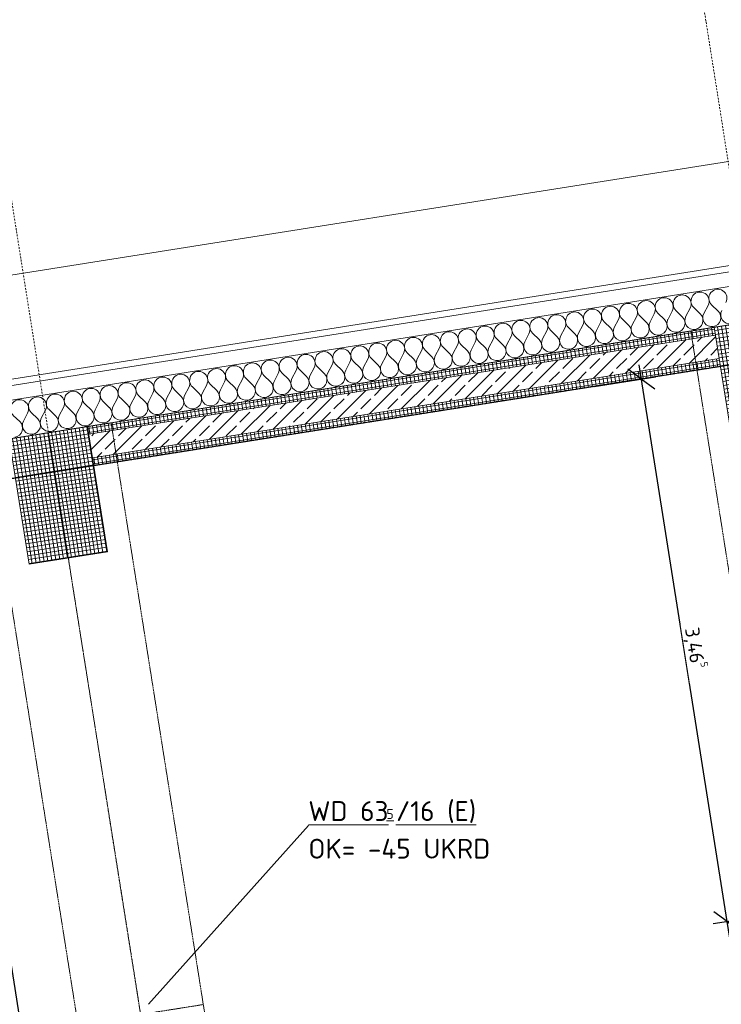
# Model space of a CAD drawing. Header units: millimetres. Extents: x 1523 to 74793, y -36705 to 10268.
# Tile 20 of 48: x 32596 to 37019, y -16271 to -10061. Entities that reach past the tile are written whole.
import ezdxf

# ---------------------------------------------------------------- set-up
doc = ezdxf.new("R2010")
doc.units = ezdxf.units.MM
for name, pattern in [('IMPORT-STRICHPUNKT _7_', [20, 10, -5, 0, -5]), ('IMPORT-VERDECKT _8_', [7.5, 5, -2.5]), ('Rasterlinie', [22.225, 12.7, -3.175, 3.175, -3.175]), ('Verdeckt 2x', [3.572, 2.3813, -1.1907])]:
    doc.linetypes.add(name, pattern=pattern)
for name, color, linetype, lineweight, true_color in [('00 A--Grünfassade', 7, 'Continuous', 13, 0x656565), ('10 A--Fassade', 7, 'Continuous', 13, 0x656565), ('90 A--Achsraster _1_50_', 7, 'IMPORT-STRICHPUNKT _7_', 13, 0x656565), ('Neubau_10 A--Stütze', 7, 'Continuous', 13, 0x656565), ('Neubau_10 A--Wand außen _tragend_', 7, 'Continuous', 13, 0x656565), ('Neubau_20 A--Träger _ Deckenkonstruktion', 7, 'IMPORT-VERDECKT _8_', 13, 0x656565), ('Xref_706_5_--_ÜP_01_000_18_Übersichtsplan OG1_IFC 2025_01_13_dwg', 7, 'Continuous', 13, 0x767676), ('XX', 7, 'Continuous', 18, 0x804040)]:
    doc.layers.add(name, color=color, linetype=linetype, lineweight=lineweight, true_color=true_color)
for name, color, linetype, lineweight in [('Ax-50_BM-Bem', 7, 'Continuous', 9), ('Ax_BM-Bem', 7, 'Continuous', 9), ('M-EQPM-___-IDEN', 7, 'Continuous', 9), ('S-GRID-____-OTLN', 7, 'Continuous', 9)]:
    doc.layers.add(name, color=color, linetype=linetype, lineweight=lineweight)
doc.styles.add('ISOCPEUR', font='isocpeur.ttf', dxfattribs={"height": 125})
doc.styles.add('ISOCPEUR_2', font='isocpeur.ttf', dxfattribs={"height": 90})
doc.styles.add('ISOCPEUR_3', font='isocpeur.ttf', dxfattribs={"height": 62.5})
doc.dimstyles.new('KI_1_8_mm_Isocpeur__cm_m__Aufrundung_auf_5_mm_ELT_Gesamtbemaßung', dxfattribs={"dimscale": 304.8, "dimtxt": 89.638306, "dimasz": 0.492126, "dimexe": 0.295276, "dimexo": 0.0625, "dimgap": 0.049213, "dimtad": 1, "dimdec": 1, "dimlfac": 0.1, "dimrnd": 0.5, "dimdsep": 46, "dimtxsty": 'ISOCPEUR_2', "dimblk1": 'OBLIQUE', "dimblk2": 'OBLIQUE', "dimsah": 1, "dimcen": 0.09, "dimdle": 0.295276, "dimadec": 0, "dimazin": 0, "dimtfac": 1, "dimtdec": 4, "dimtix": 1, "dimtmove": 0, "dimatfit": 3, "dimfxl": 0.984252, "dimfxlon": 1, "dimtvp": 1, "dimtfill": 1, "dimtolj": 1, "dimtzin": 0, "dimlwd": 25, "dimlwe": 25, "dimarcsym": 2})
doc.dimstyles.new('KI_1_8_mm_Isocpeur__cm_m__Aufrundung_auf_5_mm_ELT_Gesamtbemaßung_1', dxfattribs={"dimscale": 304.8, "dimtxt": 89.638306, "dimasz": 0.492126, "dimexe": 0.295276, "dimexo": 0.0625, "dimgap": 0.049213, "dimtad": 1, "dimlfac": 0.001, "dimrnd": 0.005, "dimzin": 0, "dimdsep": 46, "dimtxsty": 'ISOCPEUR_2', "dimblk1": 'OBLIQUE', "dimblk2": 'OBLIQUE', "dimsah": 1, "dimcen": 0.09, "dimdle": 0.295276, "dimadec": 0, "dimazin": 0, "dimtfac": 1, "dimtdec": 4, "dimtix": 1, "dimtmove": 0, "dimatfit": 3, "dimfxl": 0.984252, "dimfxlon": 1, "dimtvp": 1, "dimtfill": 1, "dimtolj": 1, "dimtzin": 0, "dimlwd": 25, "dimlwe": 25, "dimarcsym": 2})
pattern_1 = [(275.336, (0, 0), (24.891662, 2.324905), []), (5.336, (0, 0), (-2.324905, 24.891662), [])]

# ---------------------------------------------------------------- blocks, each defined once
blk = doc.blocks.new('Xref_706_5_--_ÜP_01_000_15_Übersichtsplan OG1_IFC 2024_08_01_dwg__X244-41956779-SuD_1_OG gesamt Plot  - Blatt 2')
at = {"layer": '10 A--Fassade', "color": 9, "true_color": 0xcbcbcb}
for p, q in [((5972.1, -53711.6), (6016.2, -53675.3)), ((5973.2, -53734.5), (6020.4, -53766.6)), ((5977.4, -53825.8), (6021.5, -53789.4)), ((5978.5, -53848.6), (6025.7, -53880.8)), ((5982.7, -53940), (6026.8, -53903.6)), ((5983.8, -53962.8), (6031.1, -53994.9)), ((5988.1, -54054.1), (6032.1, -54017.8)), ((5989.1, -54077), (6036.4, -54109.1)), ((5993.4, -54168.3), (6037.4, -54131.9)), ((5994.4, -54191.1), (6041.7, -54223.2)), ((5998.7, -54282.5), (6042.8, -54246.1)), ((5999.8, -54305.3), (6047, -54337.4)), ((6004, -54396.6), (6048.1, -54360.2)), ((6005.1, -54419.5), (6052.3, -54451.6)), ((6009.3, -54510.8), (6053.4, -54474.4)), ((6010.4, -54533.6), (6057.7, -54565.7)), ((6014.7, -54624.9), (6058.7, -54588.6)), ((6015.7, -54647.8), (6063, -54679.9)), ((6020, -54739.1), (6064, -54702.7)), ((6021, -54761.9), (6068.3, -54794.1)), ((6025.3, -54853.3), (6069.4, -54816.9)), ((6026.4, -54876.1), (6073.6, -54908.2)), ((6030.6, -54967.4), (6074.7, -54931.1)), ((6031.7, -54990.3), (6078.9, -55022.4)), ((6035.9, -55081.6), (6080, -55045.2)), ((6037, -55104.4), (6084.3, -55136.5)), ((6041.3, -55195.8), (6085.3, -55159.4)), ((6042.3, -55218.6), (6089.6, -55250.7)), ((6046.6, -55309.9), (6090.6, -55273.5)), ((6047.6, -55332.7), (6094.9, -55364.9)), ((6051.9, -55424.1), (6096, -55387.7)), ((6053, -55446.9), (6100.2, -55479)), ((6057.2, -55538.2), (6101.3, -55501.9)), ((6058.3, -55561.1), (6105.5, -55593.2)), ((6062.5, -55652.4), (6106.6, -55616)), ((6063.6, -55675.2), (6110.9, -55707.4)), ((6067.9, -55766.6), (6111.9, -55730.2)), ((6068.9, -55789.4), (6116.2, -55821.5)), ((6073.2, -55880.7), (6117.2, -55844.3)), ((6074.2, -55903.6), (6121.5, -55935.7)), ((6078.5, -55994.9), (6122.6, -55958.5)), ((6079.6, -56017.7), (6126.8, -56049.8)), ((6083.8, -56109), (6127.9, -56072.7)), ((6084.9, -56131.9), (6132.1, -56164)), ((6089.1, -56223.2), (6133.2, -56186.8)), ((6090.2, -56246), (6137.5, -56278.2)), ((6094.5, -56337.4), (6138.5, -56301)), ((6095.5, -56360.2), (6142.8, -56392.3)), ((6099.8, -56451.5), (6143.8, -56415.2)), ((6100.8, -56474.4), (6148.1, -56506.5)), ((6105.1, -56565.7), (6149.2, -56529.3)), ((6106.2, -56588.5), (6153.4, -56620.6)), ((6110.4, -56679.9), (6154.5, -56643.5)), ((6111.5, -56702.7), (6158.7, -56734.8)), ((6115.7, -56794), (6159.8, -56757.6)), ((6116.8, -56816.9), (6164.1, -56849)), ((6121.1, -56908.2), (6165.1, -56871.8)), ((6122.1, -56931), (6169.4, -56963.1)), ((6126.4, -57022.3), (6170.4, -56986)), ((6127.4, -57045.2), (6174.7, -57077.3)), ((6131.7, -57136.5), (6175.8, -57100.1)), ((6132.8, -57159.3), (6180, -57191.5)), ((6137, -57250.7), (6181.1, -57214.3)), ((6138.1, -57273.5), (6185.3, -57305.6)), ((6142.3, -57364.8), (6186.4, -57328.5)), ((6143.4, -57387.7), (6190.7, -57419.8)), ((6147.7, -57479), (6191.7, -57442.6)), ((6148.7, -57501.8), (6196, -57533.9)), ((6153, -57593.2), (6197, -57556.8)), ((6154, -57616), (6201.3, -57648.1)), ((6158.3, -57707.3), (6202.4, -57670.9)), ((6159.4, -57730.1), (6206.6, -57762.3)), ((6163.6, -57821.5), (6207.7, -57785.1)), ((6164.7, -57844.3), (6211.9, -57876.4)), ((6168.9, -57935.6), (6213, -57899.3)), ((6170, -57958.5), (6217.3, -57990.6)), ((6174.3, -58049.8), (6218.3, -58013.4)), ((6175.3, -58072.6), (6222.6, -58104.8)), ((6179.6, -58164), (6223.7, -58127.6))]:
    blk.add_line(p, q, dxfattribs=at)
for centre, start, end in [((5935.7, -53667.6), 55.79824, 309.53804), ((6047.2, -53605.2), 235.79824, 2.66814), ((6052.5, -53719.3), 2.66814, 129.53804), ((5941, -53781.7), 55.79824, 309.53804), ((6052.5, -53719.3), 235.79824, 2.66814), ((6057.9, -53833.5), 2.66814, 129.53804), ((5946.4, -53895.9), 55.79824, 309.53804), ((6057.9, -53833.5), 235.79824, 2.66814), ((6063.2, -53947.7), 2.66814, 129.53804), ((5951.7, -54010.1), 55.79824, 309.53804), ((6063.2, -53947.7), 235.79824, 2.66814), ((6068.5, -54061.8), 2.66814, 129.53804), ((5957, -54124.2), 55.79824, 309.53804), ((6068.5, -54061.8), 235.79824, 2.66814), ((6073.8, -54176), 2.66814, 129.53804), ((5962.3, -54238.4), 55.79824, 309.53804), ((6073.8, -54176), 235.79824, 2.66814), ((6079.1, -54290.2), 2.66814, 129.53804), ((5967.6, -54352.6), 55.79824, 309.53804), ((6079.1, -54290.2), 235.79824, 2.66814), ((6084.5, -54404.3), 2.66814, 129.53804), ((5973, -54466.7), 55.79824, 309.53804), ((6084.5, -54404.3), 235.79824, 2.66814), ((6089.8, -54518.5), 2.66814, 129.53804), ((6089.8, -54518.5), 235.79824, 2.66814), ((5978.3, -54580.9), 55.79824, 309.53804), ((6095.1, -54632.6), 2.66814, 129.53804), ((5983.6, -54695), 55.79824, 309.53804), ((6095.1, -54632.6), 235.79824, 2.66814), ((6100.4, -54746.8), 2.66814, 129.53804), ((5988.9, -54809.2), 55.79824, 309.53804), ((6100.4, -54746.8), 235.79824, 2.66814), ((6105.7, -54861), 2.66814, 129.53804), ((5994.2, -54923.4), 55.79824, 309.53804), ((6105.7, -54861), 235.79824, 2.66814), ((6111.1, -54975.1), 2.66814, 129.53804), ((5999.6, -55037.5), 55.79824, 309.53804), ((6111.1, -54975.1), 235.79824, 2.66814), ((6116.4, -55089.3), 2.66814, 129.53804), ((6004.9, -55151.7), 55.79824, 309.53804), ((6116.4, -55089.3), 235.79824, 2.66814), ((6121.7, -55203.4), 2.66814, 129.53804), ((6121.7, -55203.4), 235.79824, 2.66814), ((6010.2, -55265.8), 55.79824, 309.53804), ((6127, -55317.6), 2.66814, 129.53804), ((6015.5, -55380), 55.79824, 309.53804), ((6127, -55317.6), 235.79824, 2.66814), ((6132.3, -55431.8), 2.66814, 129.53804), ((6020.8, -55494.2), 55.79824, 309.53804), ((6132.3, -55431.8), 235.79824, 2.66814), ((6137.7, -55545.9), 2.66814, 129.53804), ((6026.2, -55608.3), 55.79824, 309.53804), ((6137.7, -55545.9), 235.79824, 2.66814), ((6143, -55660.1), 2.66814, 129.53804), ((6031.5, -55722.5), 55.79824, 309.53804), ((6143, -55660.1), 235.79824, 2.66814), ((6148.3, -55774.3), 2.66814, 129.53804), ((6036.8, -55836.7), 55.79824, 309.53804), ((6148.3, -55774.3), 235.79824, 2.66814), ((6153.6, -55888.4), 2.66814, 129.53804), ((6153.6, -55888.4), 235.79824, 2.66814), ((6042.1, -55950.8), 55.79824, 309.53804), ((6158.9, -56002.6), 2.66814, 129.53804), ((6047.4, -56065), 55.79824, 309.53804), ((6158.9, -56002.6), 235.79824, 2.66814), ((6164.3, -56116.7), 2.66814, 129.53804), ((6052.8, -56179.1), 55.79824, 309.53804), ((6164.3, -56116.7), 235.79824, 2.66814), ((6169.6, -56230.9), 2.66814, 129.53804), ((6058.1, -56293.3), 55.79824, 309.53804), ((6169.6, -56230.9), 235.79824, 2.66814), ((6174.9, -56345.1), 2.66814, 129.53804), ((6063.4, -56407.5), 55.79824, 309.53804), ((6174.9, -56345.1), 235.79824, 2.66814), ((6180.2, -56459.2), 2.66814, 129.53804), ((6068.7, -56521.6), 55.79824, 309.53804), ((6180.2, -56459.2), 235.79824, 2.66814), ((6185.5, -56573.4), 2.66814, 129.53804), ((6185.5, -56573.4), 235.79824, 2.66814), ((6074, -56635.8), 55.79824, 309.53804), ((6190.9, -56687.5), 2.66814, 129.53804), ((6079.4, -56749.9), 55.79824, 309.53804), ((6190.9, -56687.5), 235.79824, 2.66814), ((6196.2, -56801.7), 2.66814, 129.53804), ((6084.7, -56864.1), 55.79824, 309.53804), ((6196.2, -56801.7), 235.79824, 2.66814), ((6201.5, -56915.9), 2.66814, 129.53804), ((6090, -56978.3), 55.79824, 309.53804), ((6201.5, -56915.9), 235.79824, 2.66814), ((6206.8, -57030), 2.66814, 129.53804), ((6095.3, -57092.4), 55.79824, 309.53804), ((6206.8, -57030), 235.79824, 2.66814), ((6212.1, -57144.2), 2.66814, 129.53804), ((6100.6, -57206.6), 55.79824, 309.53804), ((6212.1, -57144.2), 235.79824, 2.66814), ((6217.5, -57258.4), 2.66814, 129.53804), ((6106, -57320.8), 55.79824, 309.53804), ((6217.5, -57258.4), 235.79824, 2.66814), ((6222.8, -57372.5), 2.66814, 129.53804), ((6111.3, -57434.9), 55.79824, 309.53804), ((6222.8, -57372.5), 235.79824, 2.66814), ((6228.1, -57486.7), 2.66814, 129.53804), ((6116.6, -57549.1), 55.79824, 309.53804), ((6228.1, -57486.7), 235.79824, 2.66814), ((6233.4, -57600.8), 2.66814, 129.53804), ((6121.9, -57663.2), 55.79824, 309.53804), ((6233.4, -57600.8), 235.79824, 2.66814), ((6238.7, -57715), 2.66814, 129.53804), ((6127.2, -57777.4), 55.79824, 309.53804), ((6238.7, -57715), 235.79824, 2.66814), ((6244.1, -57829.2), 2.66814, 129.53804), ((6132.6, -57891.6), 55.79824, 309.53804), ((6244.1, -57829.2), 235.79824, 2.66814), ((6249.4, -57943.3), 2.66814, 129.53804), ((6137.9, -58005.7), 55.79824, 309.53804), ((6249.4, -57943.3), 235.79824, 2.66814), ((6254.7, -58057.5), 2.66814, 129.53804), ((6254.7, -58057.5), 235.79824, 2.66814), ((6143.2, -58119.9), 55.79824, 309.53804), ((6260, -58171.7), 2.66814, 129.53804)]:
    blk.add_arc(centre, 57.1, start, end, dxfattribs=at)
blk = doc.blocks.new('Xref_706_5_--_ÜP_01_000_15_Übersichtsplan OG1_IFC 2024_08_01_dwg_Standard-Rastermarker_7-41957088-SuD_1_OG gesamt Plot  - Blatt 2')
at = {"layer": '90 A--Achsraster _1_50_', "color": 9, "true_color": 0xcbcbcb}
blk.add_line((38626.4, 0), (93805.6, 0), dxfattribs=at)
blk = doc.blocks.new('Xref_706_5_--_ÜP_01_000_15_Übersichtsplan OG1_IFC 2024_08_01_dwg_Standard-Rastermarker_12-V4-SuD_1_OG gesamt Plot  - Blatt 2')
at = {"layer": '90 A--Achsraster _1_50_', "color": 9, "true_color": 0xcbcbcb}
blk.add_line((0, 0), (28500, 0), dxfattribs=at)
blk = doc.blocks.new('Xref_706_5_--_ÜP_01_000_18_Übersichtsplan OG1_IFC 2025_01_13_dwg-35464460-SuD_1_OG gesamt Plot  - Blatt 2')
at = {"layer": 'Neubau_10 A--Stütze', "true_color": 0xcbcbcb}
h = blk.add_hatch(dxfattribs=at)
h.set_pattern_fill('FP_10', color=9, style=0, pattern_type=2)
h.set_pattern_definition([(5.336, (8608.7, -53367.565), (-2.3249, 24.89166), []), (275.336, (8608.7, -53367.565), (24.89166, 2.3249), [])])
h.paths.add_polyline_path([(9405.2, -53293.2), (9358.7, -52795.3), (8612, -52865.1), (8612, -52865.1), (8562.2, -52869.7), (8608.7, -53367.6), (8857.6, -53344.3)])
h = blk.add_hatch(dxfattribs=at)
h.set_pattern_fill('FP_14', color=9, style=0, pattern_type=2)
h.set_pattern_definition([(5.336, (9027.206, -57848.062), (-2.3249, 24.89166), []), (275.336, (9027.206, -57848.062), (24.89166, 2.3249), [])])
h.paths.add_polyline_path([(9823.7, -57773.7), (9777.2, -57275.8), (8980.7, -57350.2), (9027.2, -57848.1), (9276.1, -57824.8)])
at = {"layer": 'Neubau_10 A--Wand außen _tragend_', "true_color": 0xcbcbcb}
h = blk.add_hatch(dxfattribs=at)
h.set_pattern_fill('FP_3', color=9, style=0, pattern_type=2)
h.set_pattern_definition(pattern_1)
h.paths.add_polyline_path([(9030.5, -57345.6), (8658.5, -53362.9), (8608.7, -53367.6), (8980.7, -57350.2)])
h = blk.add_hatch(dxfattribs=at)
h.set_pattern_fill('FP_6', color=9, style=0, pattern_type=2)
h.set_pattern_definition([(131.336, (0, 0), (90.10192, 79.25683), []), (131.336, (-45.05, -39.63), (90.10192, 79.25683), [90, -30])])
h.paths.add_polyline_path([(9179.8, -57331.6), (8807.8, -53349), (8658.5, -53362.9), (9030.5, -57345.6)])
h = blk.add_hatch(dxfattribs=at)
h.set_pattern_fill('FP_3', color=9, style=0, pattern_type=2)
h.set_pattern_definition(pattern_1)
h.paths.add_polyline_path([(9229.6, -57327), (8857.6, -53344.3), (8807.8, -53349), (9179.8, -57331.6), (9213.3, -57328.5)])
at = {"layer": '00 A--Grünfassade', "color": 9, "true_color": 0xc5e1aa}
blk.add_line((7211.7, -49371.7), (9227.6, -70953.7), dxfattribs=at)
at = {"layer": '10 A--Fassade', "color": 9, "true_color": 0xcbcbcb}
blk.add_line((10379.9, -72330.1), (8208.8, -49086.2), dxfattribs=at)
at = {"layer": '10 A--Fassade', "color": 9, "true_color": 0xcbcbcb, "flags": 128}
for points in [[(10137.4, -72314.5), (7969.8, -49108.5), (7821, -47515.4), (5446.7, -22096.1), (5323, -20771.9), (5005.7, -17374.5)], [(10046.5, -72308.7), (7880.2, -49116.9), (7731.4, -47523.8), (5357.1, -22104.5), (5317.3, -22108.2), (5680, -25991.3), (5773, -26986.9)], [(8208.8, -49086.2), (7969.8, -49108.5), (7880.2, -49116.9), (7840.4, -49120.6), (8979.6, -61317.2), (9002.9, -61566.1), (10006.1, -72306.1)]]:
    blk.add_lwpolyline(points, dxfattribs=at)
at = {"layer": 'Neubau_10 A--Stütze', "color": 9, "true_color": 0xcbcbcb, "flags": 128}
for points in [[(9405.2, -53293.2), (9358.7, -52795.3), (8562.2, -52869.7), (8608.7, -53367.6)], [(9823.7, -57773.7), (9777.2, -57275.8), (8980.7, -57350.2), (9027.2, -57848.1)]]:
    blk.add_lwpolyline(points, close=True, dxfattribs=at)
at = {"layer": 'Neubau_10 A--Wand außen _tragend_', "color": 9, "true_color": 0xcbcbcb}
for p, q in [((8608.7, -53367.6), (8980.7, -57350.2)), ((8658.5, -53362.9), (9030.5, -57345.6)), ((8807.8, -53349), (9179.8, -57331.6)), ((9229.6, -57327), (8857.6, -53344.3))]:
    blk.add_line(p, q, dxfattribs=at)
at = {"layer": 'Neubau_20 A--Träger _ Deckenkonstruktion', "color": 9, "true_color": 0xcbcbcb}
blk.add_line((9004, -57599.1), (17337.7, -56820.7), dxfattribs=at)
at = {"layer": 'Neubau_20 A--Träger _ Deckenkonstruktion', "color": 9, "true_color": 0xcbcbcb, "flags": 128}
for points in [[(12879.4, -52315.8), (12247.1, -52374.9), (12321.5, -53171.4), (8622.7, -53516.9), (8548.3, -52720.4), (12247.1, -52374.9)], [(13297.9, -56796.3), (12665.6, -56855.4), (12740, -57651.9), (9041.2, -57997.4), (8966.8, -57200.9), (12665.6, -56855.4)]]:
    blk.add_lwpolyline(points, dxfattribs=at)
for name, p, rotation in [('Xref_706_5_--_ÜP_01_000_15_Übersichtsplan OG1_IFC 2024_08_01_dwg_Standard-Rastermarker_7-41957088-SuD_1_OG gesamt Plot  - Blatt 2', (14224.8, -110805.2), 95.33628353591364), ('Xref_706_5_--_ÜP_01_000_15_Übersichtsplan OG1_IFC 2024_08_01_dwg__X244-41956779-SuD_1_OG gesamt Plot  - Blatt 2', (0, 0), 2.668141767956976), ('Xref_706_5_--_ÜP_01_000_15_Übersichtsplan OG1_IFC 2024_08_01_dwg_Standard-Rastermarker_12-V4-SuD_1_OG gesamt Plot  - Blatt 2', (29970.5, -51121.2), 185.3362835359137), ('Xref_706_5_--_ÜP_01_000_15_Übersichtsplan OG1_IFC 2024_08_01_dwg_Standard-Rastermarker_12-V4-SuD_1_OG gesamt Plot  - Blatt 2', (30389, -55601.7), 185.3362835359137)]:
    blk.add_blockref(name, p, dxfattribs=dict(rotation=rotation))
blk = doc.blocks.new('DIMBLOCK12-SuD_1_OG gesamt Plot  - Blatt 2')
at = {"layer": 'Ax-50_BM-Bem', "lineweight": 25}
for p, q in [((32070.6, -13031.3), (31984.8, -12968.9)), ((32612.6, -16453.6), (32056.5, -12942.4)), ((31774.3, -13078.2), (32159.5, -13017.2)), ((32070.6, -13031.3), (31774.3, -13078.2)), ((32070.6, -13031.3), (32156.4, -13093.6)), ((32612.6, -16453.6), (32526.8, -16391.3)), ((32909, -16406.7), (32523.8, -16467.7)), ((32612.6, -16453.6), (32909, -16406.7)), ((32612.6, -16453.6), (32698.5, -16516))]:
    blk.add_line(p, q, dxfattribs=at)
at = {"layer": 'Ax-50_BM-Bem', "color": 0, "lineweight": 25, "insert": (32451.4, -14588), "char_height": 90, "width": 324.843, "attachment_point": 1, "rotation": 279, "line_spacing_factor": 1.149209, "style": 'ISOCPEUR_2', "bg_fill": 3, "box_fill_scale": 1.25, "bg_fill_color": 256, "bg_fill_true_color": 13158600, "bg_fill_transparency": 0}
blk.add_mtext('3,46\\A2\\H0.5x;\\S5^  ;\\H2x;', dxfattribs=at)
blk = doc.blocks.new('_Oblique')
at = {"color": 0, "linetype": 'ByBlock', "lineweight": -2}
blk.add_line((-0.5, -0.5), (0.5, 0.5), dxfattribs=at)
blk = doc.blocks.new('DIMBLOCK14-SuD_1_OG gesamt Plot  - Blatt 2')
at = {"layer": 'Ax-50_BM-Bem', "lineweight": 25}
for p, q in [((37353.5, -15702.8), (36968.4, -15763.8)), ((37057.2, -15749.7), (36971.4, -15687.3)), ((37057.2, -15749.7), (37353.5, -15702.8)), ((37156.6, -16376.9), (37057.2, -15749.7)), ((37057.2, -15749.7), (37143.1, -15812)), ((37452.9, -16329.9), (37067.7, -16390.9)), ((37156.6, -16376.9), (37070.8, -16314.5)), ((37156.6, -16376.9), (37452.9, -16329.9)), ((37156.6, -16376.9), (37242.4, -16439.2))]:
    blk.add_line(p, q, dxfattribs=at)
at = {"layer": 'Ax-50_BM-Bem', "color": 0, "lineweight": 25, "insert": (37224.7, -15959.8), "char_height": 90, "width": 201.144, "attachment_point": 1, "rotation": 279, "line_spacing_factor": 1.149209, "style": 'ISOCPEUR_2', "bg_fill": 3, "box_fill_scale": 1.25, "bg_fill_color": 256, "bg_fill_true_color": 13158600, "bg_fill_transparency": 0}
blk.add_mtext('63\\A2\\H0.5x;\\S5^  ;\\H2x;', dxfattribs=at)
blk = doc.blocks.new('DIMBLOCK15-SuD_1_OG gesamt Plot  - Blatt 2')
at = {"layer": 'Ax-50_BM-Bem', "lineweight": 25}
for p, q in [((36515.2, -12327.3), (36429.4, -12265)), ((37057.2, -15749.7), (36501.1, -12238.4)), ((36218.9, -12374.2), (36604.1, -12313.2)), ((36515.2, -12327.3), (36218.9, -12374.2)), ((36515.2, -12327.3), (36601, -12389.7)), ((37353.5, -15702.8), (36968.4, -15763.8)), ((37057.2, -15749.7), (36971.4, -15687.3)), ((37057.2, -15749.7), (37353.5, -15702.8)), ((37057.2, -15749.7), (37143.1, -15812))]:
    blk.add_line(p, q, dxfattribs=at)
at = {"layer": 'Ax-50_BM-Bem', "color": 0, "lineweight": 25, "insert": (36896, -13884.1), "char_height": 90, "width": 324.843, "attachment_point": 1, "rotation": 279, "line_spacing_factor": 1.149209, "style": 'ISOCPEUR_2', "bg_fill": 3, "box_fill_scale": 1.25, "bg_fill_color": 256, "bg_fill_true_color": 13158600, "bg_fill_transparency": 0}
blk.add_mtext('3,46\\A2\\H0.5x;\\S5^  ;\\H2x;', dxfattribs=at)

msp = doc.modelspace()

# ---------------------------------------------------------------- linework, layer by layer
at = {"layer": 'M-EQPM-___-IDEN'}
msp.add_line((33408.543, -16269.6), (34416.093, -15144.327), dxfattribs=at)
at = {"layer": 'S-GRID-____-OTLN', "linetype": 'Rasterlinie', "lineweight": 25}
msp.add_line((73944.576, -6399.075), (16884.88, -15436.443), dxfattribs=at)
at = {"layer": 'XX', "color": 9, "linetype": 'Verdeckt 2x', "true_color": 0xc0c0c0}
msp.add_line((24174.482, -14281.883), (39068.822, -11922.852), dxfattribs=at)

# ---------------------------------------------------------------- block references
at = {"layer": 'Xref_706_5_--_ÜP_01_000_18_Übersichtsplan OG1_IFC 2025_01_13_dwg', "color": 9, "true_color": 0xcbcbcb, "rotation": 273.6637164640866}
msp.add_blockref('Xref_706_5_--_ÜP_01_000_18_Übersichtsplan OG1_IFC 2025_01_13_dwg-35464460-SuD_1_OG gesamt Plot  - Blatt 2', (89683.753, 0.01), dxfattribs=at)

# ---------------------------------------------------------------- texts
at = {"layer": 'M-EQPM-___-IDEN', "color": 1, "true_color": 0xff0000, "attachment_point": 1}
for s, insert, char_height, width, style in [('\\LWD 63', (34416.093, -14989.965), 125, 597.25719, 'ISOCPEUR'), ('\\L/16 (E)', (34968.41, -14989.965), 125, 613.29094, 'ISOCPEUR'), ('\\L\\L5', (34908.879, -15039.969), 62.5, 72.15187, 'ISOCPEUR_3'), ('OK= -45 UKRD', (34416.093, -15227.228), 125, 1350.84344, 'ISOCPEUR')]:
    msp.add_mtext(s, dxfattribs=dict(at, insert=insert, char_height=char_height, width=width, style=style))

# ---------------------------------------------------------------- next in the draw order: dimensions: what is measured, and where the dimension line sits
at = {"layer": 'Ax_BM-Bem', "lineweight": 25}
for base, p1, p2, text, dimstyle, override, picture, middle in [((32070.595, -13031.262), (32908.952, -16406.706), (31774.288, -13078.192), '\\A1;3,46\\Q;{\\A1;{\\H0.5x;\\S5^ ;}}', 'KI_1_8_mm_Isocpeur__cm_m__Aufrundung_auf_5_mm_ELT_Gesamtbemaßung_1', {"dimpost": '<>', "dimfxl": 3516.598435}, 'DIMBLOCK12-SuD_1_OG gesamt Plot  - Blatt 2', (32409.771, -14731.655)), ((37057.243, -15749.681), (37452.886, -16329.933), (37353.55, -15702.751), '\\A1;63\\Q;{\\A1;{\\H0.5x;\\S5^ ;}}', 'KI_1_8_mm_Isocpeur__cm_m__Aufrundung_auf_5_mm_ELT_Gesamtbemaßung', {"dimpost": '<>', "dimfxl": 635}, 'DIMBLOCK14-SuD_1_OG gesamt Plot  - Blatt 2', (37166.173, -16053.886))]:
    dim = msp.add_linear_dim(base=base, p1=p1, p2=p2, angle=279, text=text, dimstyle=dimstyle, override=override, dxfattribs=at)
    dim.commit()
    dim.dimension.update_dxf_attribs({"geometry": picture, "text_midpoint": middle})

# ---------------------------------------------------------------- next in the draw order: dimensions: what is measured, and where the dimension line sits
dim = msp.add_linear_dim(base=(36515.192, -12327.307), p1=(37353.55, -15702.751), p2=(36218.886, -12374.237), angle=279, text='\\A1;3,46\\Q;{\\A1;{\\H0.5x;\\S5^ ;}}', dimstyle='KI_1_8_mm_Isocpeur__cm_m__Aufrundung_auf_5_mm_ELT_Gesamtbemaßung_1', override={"dimpost": '<>', "dimfxl": 3516.598435}, dxfattribs=at)
dim.commit()
dim.dimension.update_dxf_attribs({"geometry": 'DIMBLOCK15-SuD_1_OG gesamt Plot  - Blatt 2', "text_midpoint": (36854.368, -14027.7)})

doc.saveas('drawing.dxf')
